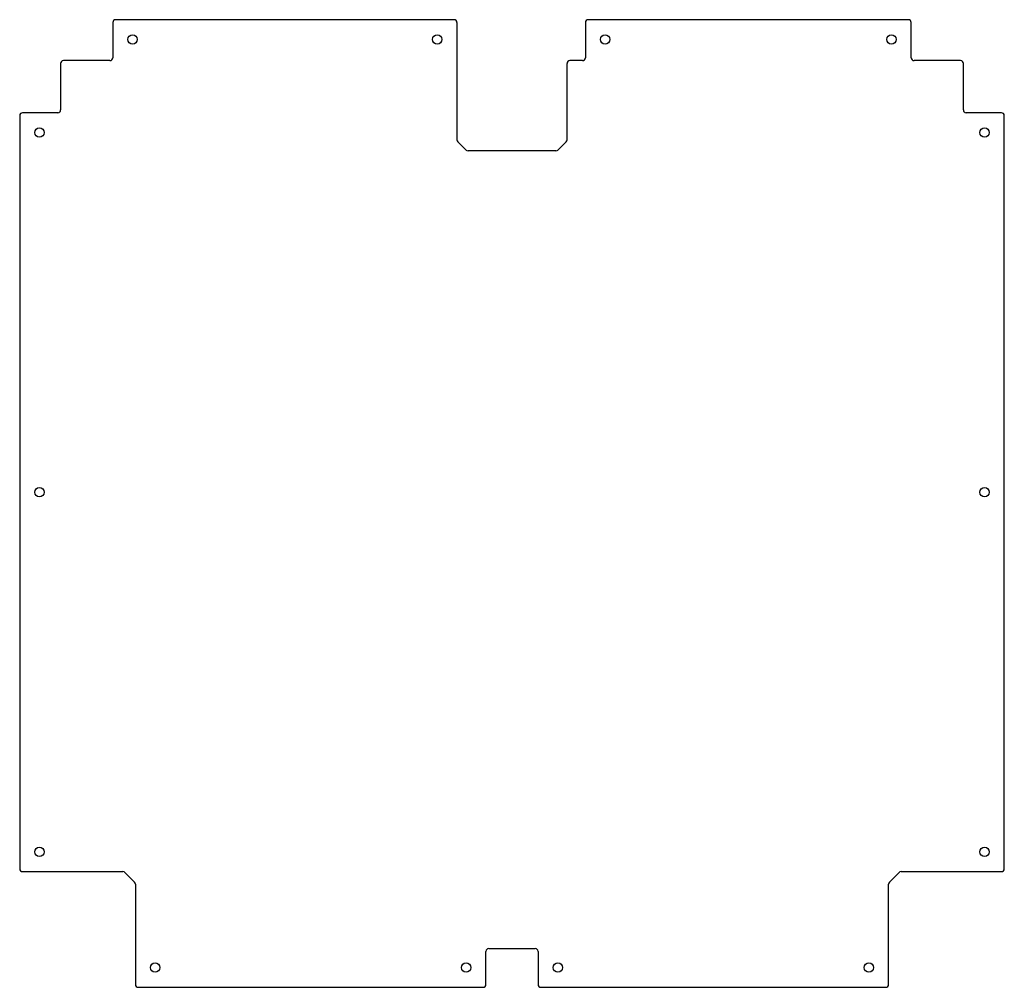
# Model space of a CAD drawing. Header units: inches. Extents: x -13.7 to 13.7, y -13.5 to 13.5.
import ezdxf

# ---------------------------------------------------------------- set-up
doc = ezdxf.new("R2010")
doc.units = ezdxf.units.IN
doc.layers.add('CUTOUTS', color=1, linetype='CONTINUOUS')
doc.layers.add('PERIMETER', color=5, linetype='CONTINUOUS')

msp = doc.modelspace()

# ---------------------------------------------------------------- linework, layer by layer
at = {"layer": 'CUTOUTS'}
for centre in [(-10.591, 12.953), (-2.087, 12.953), (2.598, 12.953), (10.591, 12.953), (-13.189, 10.354), (13.189, 10.354), (-13.189, 0.315), (13.189, 0.315), (-13.189, -9.724), (13.189, -9.724), (-9.961, -12.953), (-1.28, -12.953), (1.28, -12.953), (9.961, -12.953)]:
    msp.add_circle(centre, 0.13, dxfattribs=at)
at = {"layer": 'PERIMETER'}
for p, q in [((-1.614, 13.504), (-11.063, 13.504)), ((11.063, 13.504), (2.126, 13.504)), ((-11.142, 13.425), (-11.142, 12.441)), ((-1.535, 10.151), (-1.535, 13.425)), ((2.047, 13.425), (2.047, 12.441)), ((11.142, 12.441), (11.142, 13.425)), ((-12.598, 12.283), (-12.598, 10.984)), ((-11.22, 12.362), (-12.52, 12.362)), ((1.535, 12.283), (1.535, 10.151)), ((1.969, 12.362), (1.614, 12.362)), ((12.52, 12.362), (11.22, 12.362)), ((12.598, 10.984), (12.598, 12.283)), ((-13.74, 10.827), (-13.74, -10.197)), ((-12.677, 10.906), (-13.661, 10.906)), ((13.661, 10.906), (12.677, 10.906)), ((13.74, -10.197), (13.74, 10.827)), ((-1.283, 9.866), (-1.512, 10.095)), ((1.512, 10.095), (1.283, 9.866)), ((1.227, 9.843), (-1.227, 9.843)), ((-13.661, -10.276), (-10.859, -10.276)), ((-10.804, -10.299), (-10.535, -10.567)), ((10.535, -10.567), (10.804, -10.299)), ((10.859, -10.276), (13.661, -10.276)), ((-10.512, -10.623), (-10.512, -13.425)), ((10.512, -13.425), (10.512, -10.623)), ((-0.728, -13.425), (-0.728, -12.5)), ((-0.65, -12.421), (0.65, -12.421)), ((0.728, -12.5), (0.728, -13.425)), ((-10.433, -13.504), (-0.807, -13.504)), ((0.807, -13.504), (10.433, -13.504))]:
    msp.add_line(p, q, dxfattribs=at)
for centre, start, end in [((-11.063, 13.425), 90, 180), ((-1.614, 13.425), 0, 90), ((2.126, 13.425), 90, 180), ((11.063, 13.425), 0, 90), ((-11.22, 12.441), -90, 0), ((1.969, 12.441), -90, 0), ((11.22, 12.441), 180, 270), ((-12.52, 12.283), 90, 180), ((1.614, 12.283), 90, 180), ((12.52, 12.283), 0, 90), ((-13.661, 10.827), 90, 180), ((-12.677, 10.984), -90, 0), ((12.677, 10.984), 180, 270), ((13.661, 10.827), 0, 90), ((-1.457, 10.151), 180, 225), ((1.457, 10.151), -45, 0), ((-1.227, 9.921), 225, 270), ((1.227, 9.921), 270, 315), ((-13.661, -10.197), 180, 270), ((-10.859, -10.354), 45, 90), ((10.859, -10.354), 90, 135), ((13.661, -10.197), 270, 360), ((-10.591, -10.623), 0, 45), ((10.591, -10.623), 135, 180), ((-0.65, -12.5), 90, 180), ((0.65, -12.5), 0, 90), ((-10.433, -13.425), 180, 270), ((-0.807, -13.425), 270, 360), ((0.807, -13.425), 180, 270), ((10.433, -13.425), 270, 360)]:
    msp.add_arc(centre, 0.0787, start, end, dxfattribs=at)

doc.saveas('drawing.dxf')
